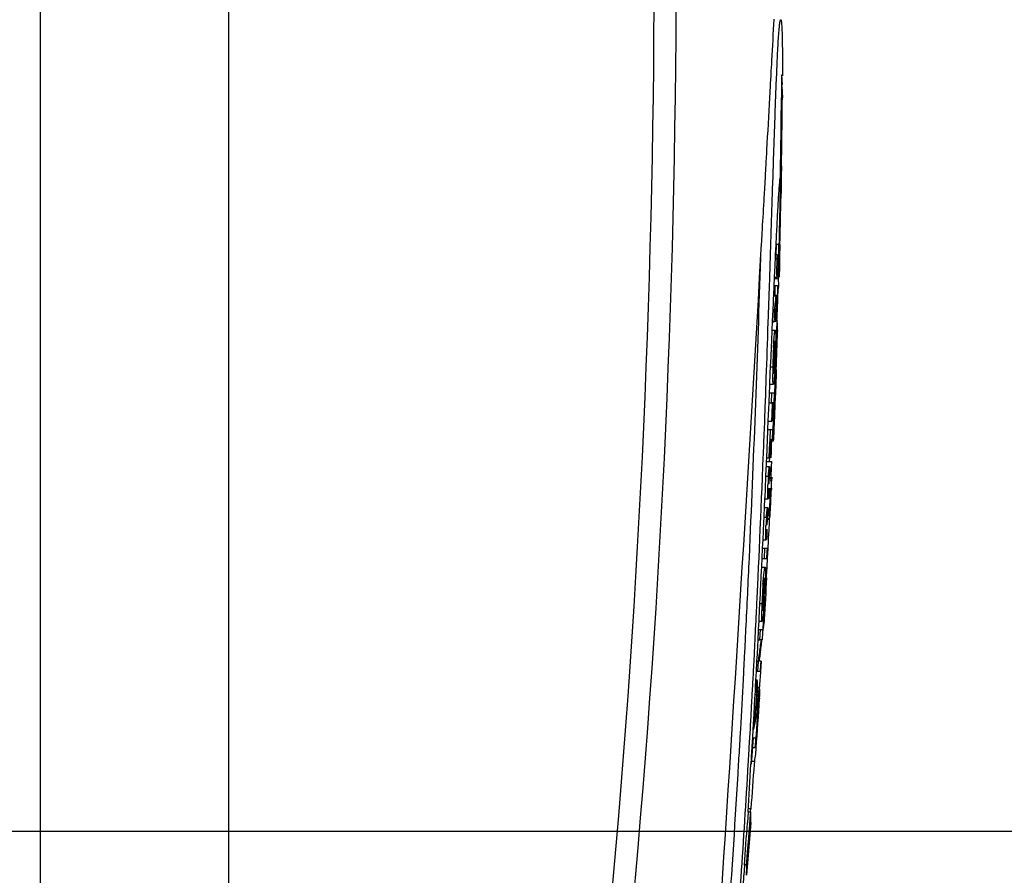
# Model space of a CAD drawing. Header units: millimetres. Extents: x 537 to 2248, y 801 to 1949.
# Tile 42 of 80: x 966 to 1027, y 1461 to 1515. Entities that reach past the tile are written whole.
import ezdxf

# ---------------------------------------------------------------- set-up
doc = ezdxf.new("R2010")
doc.units = ezdxf.units.MM
doc.header["$LTSCALE"] = 16.335
doc.header["$PDMODE"] = 3
doc.header["$PDSIZE"] = 0.3125
doc.layers.get('0').update_dxf_attribs({"linetype": 'CONTINUOUS'})
doc.layers.get('Defpoints').update_dxf_attribs({"linetype": 'CONTINUOUS'})
doc.layers.add('02___PRT_ALL_AXES', color=7, linetype='CONTINUOUS')
doc.styles.get("Standard").update_dxf_attribs({"font": 'SimSun Regular.ttf', "width": 0.8})
doc.dimstyles.new('DIMSTYLE_1', dxfattribs={"dimtxt": 15, "dimasz": 10, "dimexe": 0.18, "dimexo": 0.0625, "dimgap": 0.09, "dimtad": 1, "dimdec": 1, "dimdsep": 46, "dimtxsty": 'Standard', "dimblk": 'CLOSED', "dimcen": 0.09, "dimadec": 0, "dimazin": 0, "dimtp": 0.01, "dimtm": 0.01, "dimtfac": 1, "dimtdec": 1, "dimtofl": 0, "dimtmove": 0, "dimatfit": 3, "dimldrblk": 'CLOSED', "dimfxl": 1, "dimtolj": 1, "dimarcsym": 0})

# ---------------------------------------------------------------- blocks, each defined once
blk = doc.blocks.new('_CLOSED')
at = {"color": 0, "linetype": 'ByBlock'}
for p, q in [((0, 0), (-1, 0.2143)), ((-1, 0.2143), (-1, -0.2143)), ((-1, -0.2143), (0, 0)), ((-1, 0), (0, 0))]:
    blk.add_line(p, q, dxfattribs=at)
blk = doc.blocks.new('*D34')
at = {"color": 0, "lineweight": -2, "transparency": 16777216}
for p, q in [((934.23, 1767.087), (1074.613, 1767.087)), ((1074.433, 1474.087), (1074.433, 1757.087)), ((844.723, 1464.087), (1074.613, 1464.087))]:
    blk.add_line(p, q, dxfattribs=at)
at = {"layer": 'Defpoints', "color": 0, "transparency": 16777216}
for p in [(934.168, 1767.087), (1074.433, 1767.087), (844.661, 1464.087)]:
    blk.add_point(p, dxfattribs=at)
at = {"color": 0, "lineweight": -2, "transparency": 16777216, "xscale": 10, "yscale": 10, "zscale": 10}
for p, rotation in [((1074.433, 1767.087), 90), ((1074.433, 1464.087), 270)]:
    blk.add_blockref('_CLOSED', p, dxfattribs=dict(at, rotation=rotation))
at = {"color": 0, "transparency": 16777216, "insert": (1065.093, 1615.587), "char_height": 15, "attachment_point": 5, "rotation": 90}
blk.add_mtext('\\A1;303mm [11.93in]', dxfattribs=at)

msp = doc.modelspace()

# ---------------------------------------------------------------- linework, layer by layer
at = {"color": 7, "linetype": 'Continuous'}
for p, q in [((966.889, 1616.087), (966.889, 1454.102)), ((978.661, 1444.539), (978.661, 1616.082)), ((1012.523, 1511.296), (1012.527, 1511.367)), ((1013.186, 1511.342), (1013.185, 1511.271)), ((1013.236, 1511.352), (1013.236, 1511.28)), ((1012.487, 1510.627), (1012.495, 1510.773)), ((1012.495, 1510.773), (1012.523, 1511.296)), ((1013.181, 1510.749), (1013.18, 1510.606)), ((1013.18, 1510.748), (1013.234, 1510.748)), ((1013.185, 1511.271), (1013.181, 1510.749)), ((1012.447, 1509.915), (1012.487, 1510.627)), ((1013.18, 1510.606), (1013.173, 1509.899)), ((1013.195, 1510.606), (1013.229, 1509.899)), ((1012.172, 1504.998), (1012.203, 1505.551)), ((1013.172, 1505.644), (1013.16, 1504.964)), ((1013.166, 1505.365), (1013.167, 1505.38)), ((1013.172, 1505.514), (1013.172, 1505.644)), ((1012.128, 1504.221), (1012.172, 1504.998)), ((1012.623, 1504.204), (1012.648, 1504.999)), ((1013.107, 1504.965), (1013.099, 1504.981)), ((1013.16, 1504.964), (1013.147, 1504.205)), ((1012.096, 1503.648), (1012.128, 1504.221)), ((1013.149, 1504.205), (1013.138, 1503.621)), ((1013.138, 1503.621), (1013.149, 1504.205)), ((1012.084, 1503.445), (1012.096, 1503.648)), ((1011.895, 1500.128), (1011.932, 1500.772)), ((1012.489, 1500.087), (1012.511, 1500.756)), ((1012.804, 1500.435), (1012.789, 1500.106)), ((1012.818, 1500.717), (1012.804, 1500.435)), ((1012.819, 1500.754), (1012.818, 1500.717)), ((1012.839, 1500.093), (1012.854, 1500.739)), ((1012.994, 1500.739), (1012.854, 1500.739)), ((1012.988, 1500.467), (1012.979, 1500.093)), ((1012.994, 1500.739), (1012.988, 1500.467)), ((1013.02, 1500.092), (1013.036, 1500.738)), ((1013.071, 1500.595), (1013.059, 1500.091)), ((1013.074, 1500.737), (1013.071, 1500.595)), ((1011.81, 1498.666), (1011.895, 1500.128)), ((1012.444, 1498.706), (1012.489, 1500.087)), ((1012.776, 1499.843), (1012.763, 1499.559)), ((1012.781, 1499.941), (1012.776, 1499.843)), ((1012.777, 1499.859), (1012.895, 1499.859)), ((1012.787, 1500.073), (1012.781, 1499.941)), ((1012.789, 1500.106), (1012.787, 1500.073)), ((1012.901, 1500.093), (1012.86, 1500.093)), ((1012.895, 1499.859), (1012.896, 1499.929)), ((1012.896, 1499.929), (1012.901, 1500.093)), ((1012.901, 1499.933), (1012.955, 1499.933)), ((1012.959, 1500.093), (1012.937, 1500.093)), ((1012.955, 1499.933), (1012.959, 1500.093)), ((1013.007, 1499.543), (1013.016, 1499.926)), ((1013.016, 1499.926), (1013.02, 1500.092)), ((1013.055, 1499.925), (1013.045, 1499.542)), ((1013.059, 1500.091), (1013.055, 1499.925)), ((1012.755, 1499.388), (1012.724, 1498.719)), ((1012.761, 1499.52), (1012.755, 1499.388)), ((1012.763, 1499.559), (1012.761, 1499.52)), ((1012.985, 1498.708), (1013.003, 1499.372)), ((1013.003, 1499.372), (1013.007, 1499.543)), ((1013.041, 1499.371), (1013.024, 1498.707)), ((1013.045, 1499.542), (1013.041, 1499.371)), ((1012.426, 1498.168), (1012.44, 1498.587)), ((1012.44, 1498.587), (1012.444, 1498.706)), ((1012.721, 1498.647), (1012.7, 1498.19)), ((1012.72, 1498.621), (1012.983, 1498.621)), ((1012.724, 1498.719), (1012.721, 1498.647)), ((1012.724, 1498.71), (1012.909, 1498.71)), ((1012.983, 1498.621), (1012.985, 1498.708)), ((1012.404, 1497.523), (1012.426, 1498.168)), ((1012.7, 1498.19), (1012.671, 1497.542)), ((1012.7, 1498.176), (1012.929, 1498.176)), ((1012.771, 1497.53), (1012.789, 1498.176)), ((1012.92, 1497.84), (1012.91, 1497.505)), ((1012.929, 1498.176), (1012.92, 1497.84)), ((1012.929, 1498.071), (1013.007, 1498.071)), ((1012.956, 1497.527), (1012.978, 1498.073)), ((1012.655, 1497.184), (1012.65, 1497.065)), ((1012.659, 1497.278), (1012.655, 1497.184)), ((1012.665, 1497.405), (1012.659, 1497.278)), ((1012.671, 1497.542), (1012.665, 1497.405)), ((1012.671, 1497.53), (1012.771, 1497.53)), ((1012.845, 1497.53), (1012.797, 1497.53)), ((1012.814, 1497.249), (1012.83, 1497.395)), ((1012.83, 1497.395), (1012.845, 1497.53)), ((1012.845, 1497.292), (1012.886, 1497.292)), ((1012.893, 1497.53), (1012.866, 1497.53)), ((1012.883, 1497.193), (1012.886, 1497.292)), ((1012.886, 1497.292), (1012.889, 1497.392)), ((1012.889, 1497.392), (1012.893, 1497.53)), ((1012.941, 1497.156), (1012.956, 1497.527)), ((1012.63, 1496.632), (1012.601, 1495.976)), ((1012.633, 1496.693), (1012.63, 1496.632)), ((1012.635, 1496.752), (1012.633, 1496.693)), ((1012.633, 1496.687), (1012.747, 1496.687)), ((1012.646, 1496.989), (1012.635, 1496.752)), ((1012.65, 1497.065), (1012.646, 1496.989)), ((1012.811, 1496.743), (1012.783, 1496.468)), ((1012.811, 1497.003), (1012.877, 1497.003)), ((1012.937, 1497.05), (1012.941, 1497.156)), ((1012.35, 1495.912), (1012.352, 1495.979)), ((1012.601, 1495.976), (1012.599, 1495.928)), ((1012.724, 1495.962), (1012.828, 1495.962)), ((1012.828, 1496.003), (1012.908, 1496.003)), ((1012.892, 1496.004), (1012.897, 1496.12)), ((1012.905, 1495.913), (1012.907, 1495.96)), ((1012.907, 1495.96), (1012.908, 1496.003)), ((1012.908, 1496.003), (1012.911, 1495.965)), ((1012.331, 1495.35), (1012.332, 1495.4)), ((1012.332, 1495.4), (1012.35, 1495.912)), ((1012.575, 1495.398), (1012.545, 1494.726)), ((1012.574, 1495.385), (1012.786, 1495.385)), ((1012.599, 1495.928), (1012.575, 1495.398)), ((1012.598, 1495.919), (1012.724, 1495.919)), ((1012.867, 1494.711), (1012.889, 1495.381)), ((1012.889, 1495.381), (1012.905, 1495.913)), ((1012.929, 1495.381), (1012.928, 1495.321)), ((1012.545, 1494.726), (1012.53, 1494.378)), ((1012.53, 1494.378), (1012.501, 1493.721)), ((1012.834, 1493.705), (1012.867, 1494.711)), ((1012.501, 1493.721), (1012.474, 1493.107)), ((1012.682, 1493.688), (1012.771, 1493.688)), ((1012.798, 1492.684), (1012.83, 1493.599)), ((1012.83, 1493.599), (1012.834, 1493.705)), ((1012.474, 1493.107), (1012.456, 1492.7)), ((1012.474, 1493.097), (1012.633, 1493.097)), ((1012.846, 1492.928), (1012.837, 1492.682)), ((1012.842, 1492.75), (1012.846, 1492.928)), ((1012.456, 1492.7), (1012.427, 1492.022)), ((1012.774, 1492.007), (1012.798, 1492.684)), ((1012.837, 1492.682), (1012.812, 1492.005)), ((1012.193, 1491.467), (1012.205, 1491.804)), ((1012.205, 1491.804), (1012.213, 1492.005)), ((1012.421, 1491.864), (1012.405, 1491.489)), ((1012.427, 1492.022), (1012.421, 1491.864)), ((1012.427, 1492.012), (1012.667, 1492.012)), ((1012.427, 1492.01), (1012.671, 1492.01)), ((1012.671, 1492.01), (1012.667, 1492.012)), ((1012.754, 1491.474), (1012.774, 1492.007)), ((1012.812, 1492.005), (1012.793, 1491.472)), ((1012.169, 1490.833), (1012.193, 1491.467)), ((1012.405, 1491.489), (1012.378, 1490.855)), ((1012.404, 1491.475), (1012.712, 1491.475)), ((1012.548, 1490.842), (1012.572, 1491.475)), ((1012.712, 1491.475), (1012.689, 1490.841)), ((1012.73, 1490.84), (1012.744, 1491.195)), ((1012.744, 1491.195), (1012.754, 1491.474)), ((1012.793, 1491.472), (1012.769, 1490.838)), ((1012.378, 1490.855), (1012.33, 1489.725)), ((1012.378, 1490.842), (1012.548, 1490.842)), ((1012.616, 1490.842), (1012.572, 1490.842)), ((1012.669, 1490.842), (1012.64, 1490.842)), ((1012.686, 1489.709), (1012.73, 1490.84)), ((1012.769, 1490.838), (1012.734, 1489.957)), ((1012.734, 1489.957), (1012.725, 1489.708)), ((1012.107, 1489.168), (1012.127, 1489.707)), ((1012.308, 1489.19), (1012.304, 1489.085)), ((1012.33, 1489.725), (1012.308, 1489.19)), ((1012.33, 1489.711), (1012.572, 1489.711)), ((1012.664, 1489.175), (1012.686, 1489.709)), ((1012.725, 1489.708), (1012.703, 1489.173)), ((1012.304, 1489.085), (1012.281, 1488.55)), ((1012.307, 1489.177), (1012.623, 1489.177)), ((1012.433, 1488), (1012.458, 1488.588)), ((1012.458, 1488.588), (1012.482, 1489.177)), ((1012.623, 1489.177), (1012.596, 1488.536)), ((1012.607, 1488.791), (1012.649, 1488.791)), ((1012.649, 1488.791), (1012.664, 1489.175)), ((1012.703, 1489.173), (1012.677, 1488.533)), ((1012.281, 1488.55), (1012.233, 1487.425)), ((1012.408, 1487.412), (1012.433, 1488)), ((1012.524, 1488.537), (1012.485, 1488.537)), ((1012.545, 1487.787), (1012.561, 1488.162)), ((1012.576, 1488.537), (1012.548, 1488.537)), ((1012.561, 1488.162), (1012.576, 1488.537)), ((1012.593, 1488.471), (1012.674, 1488.471)), ((1012.016, 1486.87), (1012.038, 1487.407)), ((1012.233, 1487.425), (1012.223, 1487.19)), ((1012.232, 1487.412), (1012.476, 1487.412)), ((1012.433, 1487.201), (1012.445, 1487.401)), ((1012.529, 1487.412), (1012.545, 1487.787)), ((1011.992, 1486.285), (1012.013, 1486.792)), ((1012.013, 1486.792), (1012.016, 1486.87)), ((1012.206, 1486.786), (1012.2, 1486.656)), ((1012.21, 1486.887), (1012.206, 1486.786)), ((1012.209, 1486.878), (1012.435, 1486.878)), ((1012.223, 1487.19), (1012.21, 1486.887)), ((1012.222, 1487.176), (1012.573, 1487.176)), ((1012.435, 1486.878), (1012.418, 1486.488)), ((1012.488, 1486.774), (1012.435, 1486.774)), ((1012.533, 1486.288), (1012.555, 1486.771)), ((1012.555, 1486.771), (1012.559, 1486.872)), ((1012.559, 1486.872), (1012.573, 1487.176)), ((1011.96, 1485.508), (1011.989, 1486.196)), ((1011.989, 1486.196), (1011.992, 1486.285)), ((1012.181, 1486.215), (1012.174, 1486.045)), ((1012.185, 1486.303), (1012.181, 1486.215)), ((1012.183, 1486.27), (1012.358, 1486.27)), ((1012.2, 1486.656), (1012.185, 1486.303)), ((1012.409, 1486.294), (1012.407, 1486.294)), ((1012.418, 1486.488), (1012.409, 1486.294)), ((1012.525, 1486.099), (1012.529, 1486.2)), ((1012.529, 1486.2), (1012.533, 1486.288)), ((1012.563, 1486.201), (1012.558, 1485.966)), ((1011.936, 1484.929), (1011.96, 1485.508)), ((1012.152, 1485.543), (1012.149, 1485.48)), ((1012.162, 1485.768), (1012.152, 1485.543)), ((1012.171, 1485.981), (1012.162, 1485.768)), ((1012.174, 1486.045), (1012.171, 1485.981)), ((1012.475, 1485.023), (1012.498, 1485.511)), ((1012.519, 1485.965), (1012.525, 1486.099)), ((1012.544, 1485.527), (1012.542, 1485.467)), ((1011.933, 1484.846), (1011.936, 1484.929)), ((1012.125, 1484.947), (1012.121, 1484.864)), ((1012.149, 1485.48), (1012.125, 1484.947)), ((1012.367, 1485.471), (1012.369, 1485.472)), ((1012.467, 1484.849), (1012.471, 1484.932)), ((1012.471, 1484.932), (1012.475, 1485.023)), ((1012.542, 1485.467), (1012.538, 1485.365)), ((1011.907, 1484.235), (1011.91, 1484.312)), ((1011.91, 1484.312), (1011.933, 1484.846)), ((1012.097, 1484.33), (1012.093, 1484.229)), ((1012.095, 1484.321), (1012.317, 1484.321)), ((1012.121, 1484.864), (1012.097, 1484.33)), ((1012.12, 1484.855), (1012.343, 1484.855)), ((1012.317, 1484.321), (1012.298, 1483.931)), ((1012.436, 1484.214), (1012.441, 1484.315)), ((1012.441, 1484.315), (1012.467, 1484.849)), ((1011.852, 1482.949), (1011.884, 1483.692)), ((1011.884, 1483.692), (1011.907, 1484.235)), ((1012.066, 1483.658), (1012.056, 1483.422)), ((1012.07, 1483.746), (1012.066, 1483.658)), ((1012.068, 1483.71), (1012.237, 1483.71)), ((1012.08, 1483.962), (1012.07, 1483.746)), ((1012.088, 1484.123), (1012.08, 1483.962)), ((1012.093, 1484.229), (1012.088, 1484.123)), ((1012.289, 1483.737), (1012.286, 1483.737)), ((1012.298, 1483.931), (1012.289, 1483.737)), ((1012.369, 1484.217), (1012.317, 1484.217)), ((1012.423, 1483.947), (1012.436, 1484.214)), ((1012.424, 1483.741), (1012.423, 1483.947)), ((1012.423, 1483.534), (1012.424, 1483.741)), ((1012.047, 1483.236), (1012.035, 1482.988)), ((1012.051, 1483.317), (1012.047, 1483.236)), ((1012.056, 1483.422), (1012.051, 1483.317)), ((1012.401, 1482.952), (1012.42, 1483.328)), ((1012.42, 1483.328), (1012.423, 1483.534)), ((1011.826, 1482.37), (1011.852, 1482.949)), ((1012.023, 1482.729), (1012.007, 1482.391)), ((1012.032, 1482.923), (1012.023, 1482.729)), ((1012.035, 1482.988), (1012.032, 1482.923)), ((1012.244, 1482.913), (1012.246, 1482.914)), ((1012.372, 1482.373), (1012.399, 1482.905)), ((1012.399, 1482.905), (1012.401, 1482.952)), ((1011.8, 1481.783), (1011.823, 1482.287)), ((1011.823, 1482.287), (1011.826, 1482.37)), ((1012.003, 1482.308), (1011.978, 1481.777)), ((1012.002, 1482.298), (1012.217, 1482.298)), ((1012.007, 1482.391), (1012.003, 1482.308)), ((1012.341, 1481.76), (1012.365, 1482.234)), ((1012.365, 1482.234), (1012.368, 1482.29)), ((1012.368, 1482.29), (1012.372, 1482.373)), ((1011.168, 1481.137), (1011.197, 1481.777)), ((1011.771, 1481.144), (1011.8, 1481.783)), ((1011.978, 1481.777), (1011.948, 1481.137)), ((1011.977, 1481.763), (1012.279, 1481.763)), ((1012.105, 1481.124), (1012.138, 1481.763)), ((1012.268, 1481.55), (1012.245, 1481.124)), ((1012.279, 1481.763), (1012.268, 1481.55)), ((1012.308, 1481.14), (1012.341, 1481.76)), ((1011.716, 1479.937), (1011.747, 1480.607)), ((1011.747, 1480.607), (1011.771, 1481.144)), ((1011.922, 1480.6), (1011.894, 1480.033)), ((1011.92, 1480.59), (1012.155, 1480.59)), ((1011.948, 1481.137), (1011.922, 1480.6)), ((1011.946, 1481.124), (1012.245, 1481.124)), ((1012.249, 1480.045), (1012.278, 1480.583)), ((1012.278, 1480.583), (1012.308, 1481.14)), ((1011.894, 1480.033), (1011.889, 1479.93)), ((1012.173, 1480.045), (1012.249, 1480.045)), ((1012.239, 1479.995), (1012.249, 1480.045)), ((1011.675, 1479.057), (1011.716, 1479.937)), ((1011.889, 1479.93), (1011.848, 1479.108)), ((1012.159, 1478.906), (1012.214, 1479.893)), ((1011.669, 1478.931), (1011.675, 1479.057)), ((1011.839, 1478.922), (1011.808, 1478.311)), ((1011.848, 1479.108), (1011.839, 1478.922)), ((1012.014, 1478.893), (1012.103, 1478.893)), ((1012.101, 1477.887), (1012.153, 1478.798)), ((1011.808, 1478.311), (1011.788, 1477.901)), ((1011.807, 1478.306), (1011.952, 1478.306)), ((1011.587, 1477.232), (1011.62, 1477.91)), ((1011.788, 1477.901), (1011.758, 1477.331)), ((1012.061, 1477.209), (1012.09, 1477.703)), ((1012.09, 1477.703), (1012.101, 1477.887)), ((1011.56, 1476.699), (1011.587, 1477.232)), ((1011.753, 1477.224), (1011.726, 1476.691)), ((1011.751, 1477.217), (1011.961, 1477.217)), ((1011.751, 1477.215), (1011.965, 1477.215)), ((1011.758, 1477.331), (1011.753, 1477.224)), ((1011.965, 1477.215), (1011.961, 1477.217)), ((1012.03, 1476.678), (1012.061, 1477.209)), ((1010.926, 1476.065), (1010.957, 1476.692)), ((1011.529, 1476.07), (1011.56, 1476.699)), ((1011.72, 1476.591), (1011.693, 1476.062)), ((1011.726, 1476.691), (1011.72, 1476.591)), ((1011.724, 1476.68), (1011.995, 1476.68)), ((1011.817, 1476.053), (1011.854, 1476.68)), ((1011.983, 1476.478), (1011.959, 1476.074)), ((1011.991, 1476.609), (1011.983, 1476.478)), ((1011.995, 1476.68), (1011.991, 1476.609)), ((1012.026, 1476.609), (1012.03, 1476.678)), ((1010.881, 1475.194), (1010.926, 1476.065)), ((1011.693, 1476.062), (1011.646, 1475.158)), ((1011.691, 1476.053), (1011.817, 1476.053)), ((1011.917, 1476.053), (1011.853, 1476.053)), ((1011.959, 1476.074), (1011.956, 1476.049)), ((1011.46, 1474.728), (1011.483, 1475.164)), ((1011.646, 1475.158), (1011.622, 1474.719)), ((1011.852, 1475.166), (1011.847, 1475.132)), ((1011.428, 1474.106), (1011.46, 1474.728)), ((1011.619, 1474.651), (1011.589, 1474.093)), ((1011.622, 1474.719), (1011.619, 1474.651)), ((1011.619, 1474.681), (1011.732, 1474.681)), ((1011.695, 1474.086), (1011.732, 1474.681)), ((1011.732, 1474.681), (1011.74, 1474.732)), ((1011.875, 1474.713), (1011.793, 1474.713)), ((1011.862, 1474.504), (1011.836, 1474.086)), ((1011.875, 1474.713), (1011.862, 1474.504)), ((1011.875, 1474.706), (1011.92, 1474.706)), ((1011.881, 1474.083), (1011.92, 1474.706)), ((1010.796, 1473.565), (1010.819, 1474.002)), ((1010.819, 1474.002), (1010.824, 1474.099)), ((1011.399, 1473.565), (1011.421, 1473.983)), ((1011.421, 1473.983), (1011.428, 1474.106)), ((1011.587, 1474.051), (1011.56, 1473.547)), ((1011.586, 1474.086), (1011.836, 1474.086)), ((1011.589, 1474.093), (1011.587, 1474.051)), ((1011.858, 1473.721), (1011.881, 1474.083)), ((1011.56, 1473.547), (1011.533, 1473.062)), ((1011.556, 1473.551), (1011.66, 1473.551)), ((1011.617, 1472.889), (1011.66, 1473.551)), ((1011.808, 1472.95), (1011.846, 1473.539)), ((1011.846, 1473.539), (1011.858, 1473.721)), ((1011.508, 1472.594), (1011.495, 1472.368)), ((1011.505, 1472.635), (1011.636, 1472.635)), ((1011.522, 1472.847), (1011.508, 1472.594)), ((1011.519, 1472.889), (1011.617, 1472.889)), ((1011.533, 1473.062), (1011.522, 1472.847)), ((1011.613, 1472.286), (1011.636, 1472.635)), ((1011.636, 1472.635), (1011.63, 1472.719)), ((1011.691, 1473.059), (1011.805, 1473.059)), ((1011.707, 1472.703), (1011.709, 1472.637)), ((1011.732, 1471.96), (1011.805, 1473.059)), ((1011.301, 1471.742), (1011.331, 1472.297)), ((1011.331, 1472.297), (1011.338, 1472.428)), ((1011.476, 1472.009), (1011.46, 1471.719)), ((1011.49, 1472.275), (1011.476, 1472.009)), ((1011.495, 1472.368), (1011.49, 1472.275)), ((1011.582, 1471.822), (1011.609, 1472.228)), ((1011.609, 1472.228), (1011.613, 1472.286)), ((1011.624, 1472.015), (1011.668, 1472.015)), ((1011.645, 1471.886), (1011.668, 1472.015)), ((1011.657, 1472.281), (1011.65, 1472.414)), ((1011.718, 1472.279), (1011.694, 1471.909)), ((1011.716, 1472.416), (1011.718, 1472.279)), ((1011.81, 1472.407), (1011.808, 1472.366)), ((1011.295, 1471.641), (1011.301, 1471.742)), ((1011.44, 1471.371), (1011.426, 1471.112)), ((1011.437, 1471.416), (1011.555, 1471.416)), ((1011.454, 1471.618), (1011.44, 1471.371)), ((1011.46, 1471.719), (1011.454, 1471.618)), ((1011.555, 1471.416), (1011.582, 1471.822)), ((1011.658, 1470.86), (1011.716, 1471.722)), ((1011.694, 1471.909), (1011.682, 1471.724)), ((1011.716, 1471.722), (1011.732, 1471.96)), ((1011.426, 1471.112), (1011.389, 1470.452)), ((1011.423, 1471.159), (1011.502, 1471.159)), ((1011.455, 1470.465), (1011.502, 1471.159)), ((1011.63, 1470.453), (1011.658, 1470.86)), ((1010.596, 1469.94), (1010.627, 1470.474)), ((1011.2, 1469.947), (1011.23, 1470.474)), ((1011.389, 1470.452), (1011.359, 1469.926)), ((1011.384, 1470.465), (1011.455, 1470.465)), ((1011.594, 1469.928), (1011.63, 1470.453)), ((1011.163, 1469.309), (1011.2, 1469.947)), ((1011.348, 1469.725), (1011.323, 1469.289)), ((1011.357, 1469.885), (1011.348, 1469.725)), ((1011.355, 1469.931), (1011.559, 1469.931)), ((1011.359, 1469.926), (1011.357, 1469.885)), ((1011.379, 1469.377), (1011.417, 1469.931)), ((1011.544, 1469.718), (1011.514, 1469.291)), ((1011.559, 1469.931), (1011.544, 1469.718)), ((1011.582, 1469.761), (1011.594, 1469.928)), ((1011.31, 1469.078), (1011.263, 1468.27)), ((1011.323, 1469.289), (1011.31, 1469.078)), ((1011.339, 1468.824), (1011.379, 1469.377)), ((1011.514, 1469.291), (1011.402, 1469.291)), ((1010.5, 1468.282), (1010.509, 1468.44)), ((1011.103, 1468.284), (1011.111, 1468.416)), ((1011.299, 1468.271), (1011.339, 1468.824)), ((1011.329, 1468.466), (1011.5, 1468.466)), ((1011.486, 1468.259), (1011.5, 1468.466)), ((1011.084, 1465.289), (1011.042, 1464.611)), ((1011.078, 1465.302), (1011.255, 1465.302)), ((1011.091, 1465.514), (1011.282, 1465.514)), ((1011.234, 1465.302), (1011.249, 1465.362)), ((1011.251, 1464.623), (1010.987, 1461.331)), ((1010.871, 1461.957), (1010.829, 1461.334)), ((1010.87, 1462.003), (1010.993, 1462.003))]:
    msp.add_line(p, q, dxfattribs=at)
for centre, radius, start, end in [((367.341, 1518.16), 637.884, 353.707608, 4.48023), ((369.331, 1518.168), 637.273, 353.686327, 4.492623), ((1007.035, 1510.559), 6.2, 6.59508, 7.25462), ((1008.108, 1510.632), 5.128, 1.30127, 3.35268), ((345.17, 1516.41), 668.05, 359.018361, 359.50222), ((345.219, 1516.41), 667.986, 359.01829, 359.441533), ((345.042, 1516.41), 668.219, 359.076825, 359.441688), ((345.172, 1516.41), 668.048, 358.655745, 359.018359), ((345.048, 1516.41), 668.21, 358.656006, 358.953469), ((454.298, 1514.318), 558.943, 358.64439, 358.90333), ((970.54, 1502.343), 42.562, 358.03342, 358.3195), ((-446.905, 1545.865), 1459.509, 357.483315, 358.195441), ((1048.685, 1498.964), 35.802, 178.56724, 179.07455), ((978.906, 1500.765), 34.059, 358.35255, 358.60109), ((1040.646, 1499.096), 27.761, 179.08074, 179.4131), ((-4191.273, 1800.805), 5211.848, 356.186229, 356.676608), ((1006.625, 1498.071), 6.382, 3.29129, 4.94097), ((1006.662, 1498.074), 6.345, 359.97941, 3.29139), ((967.131, 1502.411), 45.974, 353.2007, 353.55323), ((1050.986, 1496.25), 38.156, 178.45913, 178.62949), ((981.126, 1498.133), 31.771, 357.96165, 358.30339), ((967.059, 1502.419), 46.046, 352.84855, 353.2007), ((1028.028, 1496.379), 15.222, 179.18908, 180.11203), ((1033.104, 1496.323), 20.298, 178.8149, 179.23527), ((1038.512, 1496.548), 25.678, 178.62884, 178.87144), ((580.003, 1514.991), 433.305, 357.50391, 357.62706), ((1007.284, 1495.499), 5.647, 358.80642, 4.33833), ((345.042, 1516.41), 668.219, 357.986154, 358.191493), ((1043.478, 1492.686), 30.847, 176.98792, 177.73099), ((1045.373, 1492.593), 32.744, 177.70044, 179.11786), ((987.893, 1494.55), 24.893, 358.01537, 358.61052), ((1034.355, 1492.755), 21.725, 179.09587, 180.21488), ((1005.71, 1493.005), 7.136, 355.86061, 356.85756), ((1005.482, 1493.018), 7.365, 356.8499, 357.41347), ((1005.72, 1493.008), 7.126, 357.41121, 357.98924), ((1010.468, 1488.456), 2.206, 5.93427, 8.7262), ((1010.508, 1488.461), 2.166, 0.28302, 5.93549), ((1030.779, 1485.047), 18.462, 176.20319, 177.02802), ((1037.229, 1484.631), 24.853, 176.36592, 176.51345), ((1032.172, 1484.976), 19.857, 177.03016, 177.83081), ((981.633, 1487.372), 30.836, 356.37055, 356.54402), ((968.6, 1487.112), 43.973, 357.93427, 358.50692), ((992.012, 1486.712), 20.437, 355.88638, 356.37538), ((345.042, 1516.41), 668.219, 357.189047, 357.30993), ((968.557, 1487.114), 44.016, 357.31002, 357.72351), ((1030.689, 1482.417), 18.497, 175.99219, 176.81496), ((1032.053, 1482.342), 19.864, 176.8172, 177.6167), ((1037.337, 1481.962), 25.088, 176.14459, 176.29987), ((991.928, 1484.231), 20.402, 355.66229, 356.15195), ((981.661, 1484.924), 30.692, 356.1474, 356.3237), ((7.022, 1526.596), 1005.174, 357.154257, 357.407919), ((1010.013, 1480.487), 2.28, 344.91631, 347.53994), ((1042.733, 1477.21), 30.8, 175.70973, 176.45363), ((345.042, 1516.41), 668.219, 356.645929, 356.868921), ((1044.635, 1477.074), 32.706, 176.42314, 177.84254), ((987.259, 1480.306), 24.884, 356.74562, 357.34174), ((1033.606, 1477.482), 21.67, 177.82077, 178.94788), ((1006.86, 1477.627), 5.266, 349.57766, 355.29997), ((1006.963, 1477.617), 5.162, 355.3196, 356.64543), ((953.297, 1483.263), 59.062, 352.54128, 352.98863), ((951.057, 1482.809), 61.274, 353.26253, 353.66597), ((953.067, 1483.294), 59.294, 351.69816, 352.09453), ((950.847, 1482.834), 61.484, 352.40971, 352.80329), ((953.182, 1483.278), 59.178, 352.09452, 352.54127), ((950.959, 1482.82), 61.372, 352.83586, 353.26252), ((122.73, 1520.71), 889.317, 356.761708, 356.961149), ((988.774, 1471.868), 22.948, 3.14492, 4.20614), ((990.716, 1471.232), 20.967, 4.06894, 4.53394), ((988.833, 1471.871), 22.889, 2.08175, 3.14482), ((988.871, 1471.873), 22.851, 1.36071, 1.91521), ((1006.869, 1472.692), 4.949, 356.70827, 4.26133), ((345.042, 1516.41), 668.219, 355.956031, 356.220748), ((989.999, 1471.248), 21.683, 2.0271, 2.73001), ((989.582, 1475.793), 22.405, 348.06455, 348.73536), ((990.559, 1475.639), 21.418, 349.20669, 349.90921), ((988.804, 1475.201), 23.14, 350.30526, 351.35835), ((988.416, 1475.271), 23.535, 348.21638, 349.25763), ((988.62, 1475.233), 23.327, 349.25772, 350.30516), ((1006.753, 1469.417), 4.841, 358.96213, 4.07304), ((1006.708, 1469.42), 4.886, 353.8589, 355.93624), ((1006.749, 1469.418), 4.845, 355.93649, 358.95595), ((285.495, 1510.724), 726.848, 355.534809, 356.652667), ((1006.596, 1469.434), 4.999, 348.84071, 353.84315), ((331.582, 1507.53), 680.051, 354.993991, 356.691463), ((82.512, 1522.608), 930.34, 356.467726, 356.651638), ((345.168, 1516.379), 668.053, 355.633293, 355.869397), ((345.207, 1516.409), 668.005, 355.328326, 355.612167), ((1006.295, 1466.523), 5.088, 346.8125, 348.56034), ((1006.538, 1464.989), 4.727, 355.55906, 3.79232), ((267.372, 1511.182), 745.127, 356.212185, 356.416635), ((1006.374, 1461.712), 4.629, 355.2748, 3.60092), ((385.966, 1503.328), 626.273, 355.991595, 356.155172)]:
    msp.add_arc(centre, radius, start, end, dxfattribs=at)
for points, knots in [([(1012.527, 1511.367), (1012.543, 1511.657), (1012.607, 1512.806), (1012.669, 1513.955), (1012.716, 1514.814)], [0, 0, 0, 0, 0.252531, 1, 1, 1, 1]), ([(1012.648, 1504.999), (1012.665, 1505.512), (1012.698, 1506.532), (1012.749, 1508.051), (1012.794, 1509.301), (1012.83, 1510.283), (1012.859, 1511), (1012.889, 1511.699), (1012.919, 1512.374), (1012.95, 1513.011), (1012.983, 1513.588), (1013.013, 1514.018), (1013.039, 1514.308), (1013.058, 1514.477), (1013.075, 1514.607), (1013.093, 1514.705), (1013.107, 1514.756), (1013.122, 1514.789), (1013.13, 1514.789)], [0, 0, 0, 0, 0.156892, 0.312058, 0.464632, 0.539393, 0.612653, 0.684044, 0.7532, 0.819098, 0.879042, 0.929933, 0.950874, 0.968214, 0.981741, 0.991475, 0.997477, 1, 1, 1, 1]), ([(1013.13, 1514.789), (1013.139, 1514.789), (1013.152, 1514.752), (1013.162, 1514.697), (1013.175, 1514.592), (1013.185, 1514.457), (1013.195, 1514.289), (1013.207, 1514.016), (1013.218, 1513.625), (1013.227, 1513.113), (1013.233, 1512.553), (1013.236, 1511.961), (1013.236, 1511.557), (1013.236, 1511.352)], [0, 0, 0, 0, 0.007468, 0.025702, 0.055485, 0.095732, 0.145, 0.201854, 0.334034, 0.484683, 0.648217, 0.820973, 1, 1, 1, 1]), ([(1013.227, 1510.932), (1013.225, 1510.961), (1013.218, 1511.074), (1013.204, 1511.187), (1013.194, 1511.271)], [0, 0, 0, 0, 0.256178, 1, 1, 1, 1]), ([(1012.203, 1505.551), (1012.224, 1505.918), (1012.306, 1507.372), (1012.387, 1508.827), (1012.447, 1509.915)], [0, 0, 0, 0, 0.251907, 1, 1, 1, 1]), ([(1013.167, 1505.38), (1013.168, 1505.391), (1013.17, 1505.436), (1013.171, 1505.48), (1013.172, 1505.513)], [0, 0, 0, 0, 0.263928, 1, 1, 1, 1]), ([(1013.069, 1504.852), (1013.057, 1504.765), (1013.036, 1504.549), (1012.993, 1503.999), (1012.941, 1503.143), (1012.88, 1501.992), (1012.84, 1501.176), (1012.819, 1500.754)], [0, 0, 0, 0, 0.064638, 0.15821, 0.40322, 0.690877, 1, 1, 1, 1]), ([(1013.096, 1504.975), (1013.093, 1504.971), (1013.088, 1504.958), (1013.078, 1504.918), (1013.073, 1504.881), (1013.069, 1504.852)], [0, 0, 0, 0, 0.11303, 0.315223, 1, 1, 1, 1]), ([(1013.099, 1504.977), (1013.098, 1504.977), (1013.097, 1504.976), (1013.096, 1504.975), (1013.096, 1504.975)], [0, 0, 0, 0, 0.434722, 1, 1, 1, 1]), ([(1012.511, 1500.756), (1012.52, 1501.044), (1012.558, 1502.194), (1012.595, 1503.343), (1012.623, 1504.204)], [0, 0, 0, 0, 0.250751, 1, 1, 1, 1]), ([(1011.932, 1500.772), (1011.945, 1500.996), (1011.996, 1501.887), (1012.046, 1502.778), (1012.084, 1503.445)], [0, 0, 0, 0, 0.250738, 1, 1, 1, 1]), ([(1012.942, 1499.533), (1012.943, 1499.552), (1012.947, 1499.636), (1012.949, 1499.72), (1012.951, 1499.785)], [0, 0, 0, 0, 0.22912, 1, 1, 1, 1]), ([(1012.909, 1498.71), (1012.904, 1498.71), (1012.901, 1498.732), (1012.896, 1498.759), (1012.892, 1498.818), (1012.889, 1498.893), (1012.886, 1498.991), (1012.884, 1499.155), (1012.885, 1499.288), (1012.886, 1499.381)], [0, 0, 0, 0, 0.018649, 0.069054, 0.15139, 0.265067, 0.409813, 0.584805, 1, 1, 1, 1]), ([(1012.951, 1499.166), (1012.948, 1499.101), (1012.944, 1499.01), (1012.936, 1498.898), (1012.93, 1498.834), (1012.925, 1498.784), (1012.92, 1498.744), (1012.915, 1498.725), (1012.912, 1498.71), (1012.909, 1498.71)], [0, 0, 0, 0, 0.426113, 0.594209, 0.733288, 0.845349, 0.928474, 0.979839, 1, 1, 1, 1]), ([(1012.918, 1499.419), (1012.918, 1499.407), (1012.919, 1499.392), (1012.922, 1499.379), (1012.924, 1499.374), (1012.925, 1499.374)], [0, 0, 0, 0, 0.740839, 0.926241, 1, 1, 1, 1]), ([(1012.925, 1499.374), (1012.928, 1499.374), (1012.929, 1499.394), (1012.935, 1499.417), (1012.938, 1499.471), (1012.94, 1499.509), (1012.942, 1499.533)], [0, 0, 0, 0, 0.064718, 0.250578, 0.564658, 1, 1, 1, 1]), ([(1012.961, 1499.412), (1012.96, 1499.391), (1012.957, 1499.309), (1012.954, 1499.227), (1012.951, 1499.166)], [0, 0, 0, 0, 0.259558, 1, 1, 1, 1]), ([(1012.839, 1497.054), (1012.839, 1497.028), (1012.837, 1496.934), (1012.836, 1496.84), (1012.837, 1496.771)], [0, 0, 0, 0, 0.270469, 1, 1, 1, 1]), ([(1012.842, 1496.625), (1012.843, 1496.619), (1012.844, 1496.613), (1012.845, 1496.602), (1012.848, 1496.602)], [0, 0, 0, 0, 0.725987, 1, 1, 1, 1]), ([(1012.848, 1496.602), (1012.851, 1496.602), (1012.852, 1496.619), (1012.857, 1496.639), (1012.861, 1496.685), (1012.864, 1496.719), (1012.865, 1496.739)], [0, 0, 0, 0, 0.066482, 0.252815, 0.56342, 1, 1, 1, 1]), ([(1012.865, 1496.739), (1012.866, 1496.758), (1012.871, 1496.846), (1012.875, 1496.934), (1012.877, 1497.003)], [0, 0, 0, 0, 0.218118, 1, 1, 1, 1]), ([(1012.885, 1496.686), (1012.884, 1496.652), (1012.878, 1496.525), (1012.873, 1496.398), (1012.867, 1496.305)], [0, 0, 0, 0, 0.268333, 1, 1, 1, 1]), ([(1012.813, 1496.059), (1012.812, 1496.078), (1012.808, 1496.174), (1012.807, 1496.271), (1012.807, 1496.349)], [0, 0, 0, 0, 0.192362, 1, 1, 1, 1]), ([(1012.828, 1495.962), (1012.826, 1495.962), (1012.822, 1495.973), (1012.819, 1495.989), (1012.815, 1496.021), (1012.814, 1496.045), (1012.813, 1496.059)], [0, 0, 0, 0, 0.074055, 0.257306, 0.563449, 1, 1, 1, 1]), ([(1012.847, 1496.051), (1012.846, 1496.038), (1012.843, 1496.016), (1012.838, 1495.987), (1012.835, 1495.972), (1012.83, 1495.962), (1012.828, 1495.962)], [0, 0, 0, 0, 0.430799, 0.737661, 0.923957, 1, 1, 1, 1]), ([(1012.867, 1496.305), (1012.866, 1496.279), (1012.86, 1496.195), (1012.854, 1496.11), (1012.847, 1496.051)], [0, 0, 0, 0, 0.308605, 1, 1, 1, 1]), ([(1012.674, 1494.307), (1012.682, 1494.455), (1012.695, 1494.666), (1012.716, 1494.929), (1012.731, 1495.087), (1012.745, 1495.21), (1012.759, 1495.307), (1012.769, 1495.35), (1012.779, 1495.386), (1012.786, 1495.385)], [0, 0, 0, 0, 0.409519, 0.582245, 0.728765, 0.845671, 0.930249, 0.98142, 1, 1, 1, 1]), ([(1012.786, 1495.385), (1012.789, 1495.384), (1012.794, 1495.373), (1012.798, 1495.354), (1012.803, 1495.321), (1012.809, 1495.256), (1012.814, 1495.146), (1012.817, 1494.981), (1012.817, 1494.775), (1012.815, 1494.534), (1012.81, 1494.266), (1012.805, 1494.081), (1012.803, 1493.985)], [0, 0, 0, 0, 0.006961, 0.021745, 0.044755, 0.075842, 0.161722, 0.279553, 0.428544, 0.602776, 0.795302, 1, 1, 1, 1]), ([(1012.765, 1494.715), (1012.762, 1494.715), (1012.758, 1494.706), (1012.754, 1494.693), (1012.749, 1494.668), (1012.742, 1494.619), (1012.732, 1494.536), (1012.721, 1494.414), (1012.71, 1494.265), (1012.695, 1494.027), (1012.687, 1493.84), (1012.682, 1493.71)], [0, 0, 0, 0, 0.006633, 0.021849, 0.046096, 0.07917, 0.17046, 0.293023, 0.443223, 0.614979, 1, 1, 1, 1]), ([(1012.778, 1493.946), (1012.781, 1494.049), (1012.784, 1494.197), (1012.785, 1494.382), (1012.784, 1494.496), (1012.781, 1494.584), (1012.778, 1494.655), (1012.773, 1494.688), (1012.77, 1494.715), (1012.765, 1494.715)], [0, 0, 0, 0, 0.400989, 0.574789, 0.72259, 0.840637, 0.926827, 0.980144, 1, 1, 1, 1]), ([(1012.682, 1493.71), (1012.68, 1493.635), (1012.672, 1493.369), (1012.669, 1493.103), (1012.673, 1492.913)], [0, 0, 0, 0, 0.284085, 1, 1, 1, 1]), ([(1012.695, 1492.686), (1012.697, 1492.686), (1012.701, 1492.694), (1012.705, 1492.706), (1012.71, 1492.729), (1012.717, 1492.777), (1012.726, 1492.858), (1012.736, 1492.98), (1012.745, 1493.131), (1012.759, 1493.37), (1012.766, 1493.558), (1012.771, 1493.688)], [0, 0, 0, 0, 0.006261, 0.020402, 0.043167, 0.074638, 0.163513, 0.286326, 0.43888, 0.613787, 1, 1, 1, 1]), ([(1012.673, 1492.913), (1012.674, 1492.89), (1012.676, 1492.824), (1012.678, 1492.756), (1012.685, 1492.713)], [0, 0, 0, 0, 0.33745, 1, 1, 1, 1]), ([(1012.782, 1493.376), (1012.778, 1493.278), (1012.763, 1492.94), (1012.744, 1492.601), (1012.724, 1492.361)], [0, 0, 0, 0, 0.288266, 1, 1, 1, 1]), ([(1012.667, 1492.012), (1012.663, 1492.018), (1012.658, 1492.039), (1012.651, 1492.077), (1012.646, 1492.135), (1012.639, 1492.247), (1012.633, 1492.429), (1012.631, 1492.585), (1012.631, 1492.673)], [0, 0, 0, 0, 0.03189, 0.091494, 0.178854, 0.293492, 0.600233, 1, 1, 1, 1]), ([(1012.724, 1492.361), (1012.72, 1492.311), (1012.712, 1492.223), (1012.7, 1492.123), (1012.691, 1492.064), (1012.684, 1492.035), (1012.679, 1492.019), (1012.674, 1492.01), (1012.671, 1492.01)], [0, 0, 0, 0, 0.423353, 0.736236, 0.847268, 0.927267, 0.977068, 1, 1, 1, 1]), ([(1012.685, 1492.713), (1012.687, 1492.706), (1012.688, 1492.698), (1012.692, 1492.686), (1012.695, 1492.686)], [0, 0, 0, 0, 0.711509, 1, 1, 1, 1]), ([(1012.384, 1486.603), (1012.389, 1486.644), (1012.396, 1486.713), (1012.409, 1486.804), (1012.421, 1486.847), (1012.429, 1486.878), (1012.435, 1486.878)], [0, 0, 0, 0, 0.443922, 0.750624, 0.931582, 1, 1, 1, 1]), ([(1012.465, 1486.671), (1012.467, 1486.686), (1012.47, 1486.712), (1012.476, 1486.745), (1012.481, 1486.763), (1012.485, 1486.774), (1012.488, 1486.774)], [0, 0, 0, 0, 0.435849, 0.741396, 0.925107, 1, 1, 1, 1]), ([(1012.488, 1486.774), (1012.492, 1486.774), (1012.495, 1486.751), (1012.499, 1486.722), (1012.501, 1486.658), (1012.502, 1486.612), (1012.502, 1486.584)], [0, 0, 0, 0, 0.066928, 0.250642, 0.557883, 1, 1, 1, 1]), ([(1012.358, 1486.27), (1012.36, 1486.3), (1012.367, 1486.411), (1012.376, 1486.523), (1012.384, 1486.603)], [0, 0, 0, 0, 0.275001, 1, 1, 1, 1]), ([(1012.407, 1486.294), (1012.403, 1486.294), (1012.398, 1486.271), (1012.391, 1486.239), (1012.385, 1486.168), (1012.38, 1486.116), (1012.378, 1486.085)], [0, 0, 0, 0, 0.058002, 0.235105, 0.557445, 1, 1, 1, 1]), ([(1012.401, 1485.785), (1012.403, 1485.814), (1012.41, 1485.933), (1012.417, 1486.052), (1012.423, 1486.142)], [0, 0, 0, 0, 0.246112, 1, 1, 1, 1]), ([(1012.427, 1486.206), (1012.428, 1486.229), (1012.434, 1486.313), (1012.44, 1486.398), (1012.445, 1486.46)], [0, 0, 0, 0, 0.26512, 1, 1, 1, 1]), ([(1012.445, 1486.46), (1012.446, 1486.481), (1012.452, 1486.551), (1012.459, 1486.622), (1012.465, 1486.671)], [0, 0, 0, 0, 0.295658, 1, 1, 1, 1]), ([(1012.465, 1486.203), (1012.462, 1486.2), (1012.462, 1486.188), (1012.457, 1486.166), (1012.454, 1486.132), (1012.451, 1486.107), (1012.45, 1486.092)], [0, 0, 0, 0, 0.0937, 0.303807, 0.610298, 1, 1, 1, 1]), ([(1012.502, 1486.584), (1012.502, 1486.564), (1012.501, 1486.471), (1012.499, 1486.379), (1012.497, 1486.306)], [0, 0, 0, 0, 0.212903, 1, 1, 1, 1]), ([(1012.343, 1484.855), (1012.338, 1484.855), (1012.331, 1484.879), (1012.326, 1484.914), (1012.321, 1484.988), (1012.318, 1485.087), (1012.317, 1485.218), (1012.32, 1485.434), (1012.325, 1485.607), (1012.329, 1485.727)], [0, 0, 0, 0, 0.017544, 0.063626, 0.142477, 0.257494, 0.408448, 0.588415, 1, 1, 1, 1]), ([(1012.36, 1485.51), (1012.361, 1485.499), (1012.363, 1485.49), (1012.364, 1485.469), (1012.367, 1485.469)], [0, 0, 0, 0, 0.740927, 1, 1, 1, 1]), ([(1012.366, 1484.929), (1012.363, 1484.911), (1012.357, 1484.888), (1012.351, 1484.86), (1012.345, 1484.856)], [0, 0, 0, 0, 0.707669, 1, 1, 1, 1]), ([(1012.396, 1485.246), (1012.394, 1485.213), (1012.385, 1485.107), (1012.377, 1485.001), (1012.366, 1484.929)], [0, 0, 0, 0, 0.31334, 1, 1, 1, 1]), ([(1012.265, 1484.045), (1012.269, 1484.086), (1012.278, 1484.155), (1012.291, 1484.247), (1012.302, 1484.29), (1012.311, 1484.321), (1012.317, 1484.321)], [0, 0, 0, 0, 0.443932, 0.750675, 0.931587, 1, 1, 1, 1]), ([(1012.345, 1484.856), (1012.345, 1484.855), (1012.344, 1484.855), (1012.343, 1484.855), (1012.343, 1484.855)], [0, 0, 0, 0, 0.530053, 1, 1, 1, 1]), ([(1012.237, 1483.71), (1012.239, 1483.741), (1012.247, 1483.852), (1012.257, 1483.964), (1012.265, 1484.045)], [0, 0, 0, 0, 0.274892, 1, 1, 1, 1]), ([(1012.286, 1483.737), (1012.282, 1483.737), (1012.278, 1483.714), (1012.271, 1483.682), (1012.264, 1483.611), (1012.259, 1483.559), (1012.257, 1483.528)], [0, 0, 0, 0, 0.058102, 0.235244, 0.557517, 1, 1, 1, 1]), ([(1012.306, 1483.649), (1012.307, 1483.671), (1012.313, 1483.755), (1012.319, 1483.839), (1012.325, 1483.9)], [0, 0, 0, 0, 0.264817, 1, 1, 1, 1]), ([(1012.325, 1483.9), (1012.326, 1483.921), (1012.332, 1483.992), (1012.339, 1484.062), (1012.346, 1484.112)], [0, 0, 0, 0, 0.295022, 1, 1, 1, 1]), ([(1012.346, 1484.112), (1012.348, 1484.127), (1012.351, 1484.154), (1012.357, 1484.188), (1012.362, 1484.205), (1012.366, 1484.217), (1012.369, 1484.217)], [0, 0, 0, 0, 0.435841, 0.741497, 0.9253, 1, 1, 1, 1]), ([(1012.369, 1484.217), (1012.373, 1484.217), (1012.376, 1484.194), (1012.38, 1484.166), (1012.382, 1484.103), (1012.383, 1484.056), (1012.382, 1484.028)], [0, 0, 0, 0, 0.067052, 0.25083, 0.558037, 1, 1, 1, 1]), ([(1012.382, 1484.028), (1012.382, 1484.009), (1012.382, 1483.916), (1012.379, 1483.824), (1012.377, 1483.751)], [0, 0, 0, 0, 0.212671, 1, 1, 1, 1]), ([(1012.217, 1482.298), (1012.212, 1482.298), (1012.206, 1482.322), (1012.2, 1482.357), (1012.195, 1482.43), (1012.193, 1482.529), (1012.193, 1482.66), (1012.196, 1482.876), (1012.202, 1483.048), (1012.207, 1483.168)], [0, 0, 0, 0, 0.017489, 0.06344, 0.142144, 0.257049, 0.40798, 0.588033, 1, 1, 1, 1]), ([(1012.279, 1483.226), (1012.281, 1483.255), (1012.289, 1483.373), (1012.296, 1483.492), (1012.301, 1483.581)], [0, 0, 0, 0, 0.245943, 1, 1, 1, 1]), ([(1012.344, 1483.646), (1012.341, 1483.643), (1012.341, 1483.63), (1012.336, 1483.609), (1012.333, 1483.574), (1012.33, 1483.549), (1012.329, 1483.534)], [0, 0, 0, 0, 0.096687, 0.307775, 0.613176, 1, 1, 1, 1]), ([(1012.237, 1482.953), (1012.237, 1482.942), (1012.239, 1482.933), (1012.24, 1482.912), (1012.243, 1482.912)], [0, 0, 0, 0, 0.741266, 1, 1, 1, 1]), ([(1012.271, 1482.688), (1012.269, 1482.655), (1012.26, 1482.549), (1012.251, 1482.444), (1012.24, 1482.372)], [0, 0, 0, 0, 0.313232, 1, 1, 1, 1]), ([(1012.219, 1482.299), (1012.219, 1482.298), (1012.218, 1482.298), (1012.218, 1482.298), (1012.217, 1482.298)], [0, 0, 0, 0, 0.529038, 1, 1, 1, 1]), ([(1012.24, 1482.372), (1012.237, 1482.354), (1012.232, 1482.331), (1012.226, 1482.303), (1012.219, 1482.299)], [0, 0, 0, 0, 0.708517, 1, 1, 1, 1]), ([(1012.019, 1479.514), (1012.031, 1479.662), (1012.048, 1479.872), (1012.075, 1480.135), (1012.093, 1480.292), (1012.111, 1480.417), (1012.125, 1480.507), (1012.139, 1480.561), (1012.147, 1480.584), (1012.153, 1480.59), (1012.155, 1480.59)], [0, 0, 0, 0, 0.408716, 0.581181, 0.727542, 0.844426, 0.929139, 0.980545, 0.993821, 1, 1, 1, 1]), ([(1012.155, 1480.59), (1012.158, 1480.589), (1012.163, 1480.578), (1012.167, 1480.559), (1012.171, 1480.526), (1012.175, 1480.461), (1012.178, 1480.351), (1012.178, 1480.185), (1012.174, 1479.978), (1012.166, 1479.737), (1012.155, 1479.469), (1012.146, 1479.283), (1012.141, 1479.187)], [0, 0, 0, 0, 0.006915, 0.021649, 0.04462, 0.075682, 0.16156, 0.279452, 0.428531, 0.602826, 0.795358, 1, 1, 1, 1]), ([(1012.119, 1479.92), (1012.117, 1479.92), (1012.113, 1479.911), (1012.109, 1479.898), (1012.103, 1479.873), (1012.094, 1479.824), (1012.083, 1479.741), (1012.069, 1479.618), (1012.054, 1479.469), (1012.035, 1479.231), (1012.022, 1479.044), (1012.014, 1478.914)], [0, 0, 0, 0, 0.006714, 0.022033, 0.046384, 0.079557, 0.171017, 0.293676, 0.443863, 0.615495, 1, 1, 1, 1]), ([(1012.116, 1479.151), (1012.121, 1479.254), (1012.127, 1479.402), (1012.132, 1479.587), (1012.134, 1479.701), (1012.133, 1479.789), (1012.132, 1479.86), (1012.127, 1479.892), (1012.124, 1479.92), (1012.119, 1479.92)], [0, 0, 0, 0, 0.401156, 0.575046, 0.722903, 0.840956, 0.927091, 0.980288, 1, 1, 1, 1]), ([(1012.014, 1478.914), (1012.01, 1478.838), (1011.997, 1478.573), (1011.987, 1478.307), (1011.988, 1478.117)], [0, 0, 0, 0, 0.28426, 1, 1, 1, 1]), ([(1012.005, 1477.891), (1012.007, 1477.891), (1012.011, 1477.898), (1012.015, 1477.911), (1012.02, 1477.934), (1012.028, 1477.982), (1012.039, 1478.063), (1012.052, 1478.185), (1012.065, 1478.336), (1012.083, 1478.575), (1012.095, 1478.763), (1012.103, 1478.893)], [0, 0, 0, 0, 0.00634, 0.020583, 0.043452, 0.075024, 0.164051, 0.286904, 0.439412, 0.614196, 1, 1, 1, 1]), ([(1012.107, 1478.578), (1012.101, 1478.481), (1012.078, 1478.143), (1012.052, 1477.805), (1012.027, 1477.565)], [0, 0, 0, 0, 0.288251, 1, 1, 1, 1]), ([(1011.961, 1477.217), (1011.957, 1477.223), (1011.953, 1477.244), (1011.947, 1477.282), (1011.943, 1477.34), (1011.938, 1477.453), (1011.936, 1477.635), (1011.938, 1477.791), (1011.94, 1477.879)], [0, 0, 0, 0, 0.031841, 0.091422, 0.178792, 0.293477, 0.600336, 1, 1, 1, 1]), ([(1012.027, 1477.565), (1012.021, 1477.515), (1012.012, 1477.428), (1011.997, 1477.327), (1011.987, 1477.268), (1011.979, 1477.24), (1011.974, 1477.224), (1011.968, 1477.215), (1011.965, 1477.215)], [0, 0, 0, 0, 0.422639, 0.735288, 0.846431, 0.926668, 0.976785, 1, 1, 1, 1]), ([(1011.988, 1478.117), (1011.988, 1478.094), (1011.989, 1478.027), (1011.989, 1477.961), (1011.996, 1477.917)], [0, 0, 0, 0, 0.338322, 1, 1, 1, 1]), ([(1011.996, 1477.917), (1011.997, 1477.91), (1011.998, 1477.903), (1012.002, 1477.891), (1012.005, 1477.891)], [0, 0, 0, 0, 0.711707, 1, 1, 1, 1])]:
    msp.add_open_spline(points, degree=3, knots=knots, dxfattribs=at)
for points in [[(1012.352, 1495.979), (1012.37, 1496.493), (1012.387, 1497.008), (1012.404, 1497.523)], [(1012.724, 1495.919), (1012.731, 1496.175), (1012.739, 1496.431), (1012.747, 1496.687)], [(1012.213, 1492.005), (1012.253, 1493.12), (1012.292, 1494.235), (1012.331, 1495.35)], [(1012.127, 1489.707), (1012.141, 1490.082), (1012.156, 1490.458), (1012.169, 1490.833)], [(1012.572, 1489.711), (1012.587, 1490.088), (1012.601, 1490.465), (1012.616, 1490.842)], [(1012.624, 1489.711), (1012.64, 1490.088), (1012.654, 1490.465), (1012.669, 1490.842)], [(1012.038, 1487.407), (1012.061, 1487.994), (1012.084, 1488.581), (1012.107, 1489.168)], [(1012.476, 1487.412), (1012.492, 1487.787), (1012.508, 1488.162), (1012.524, 1488.537)], [(1011.62, 1477.91), (1011.636, 1478.25), (1011.653, 1478.59), (1011.669, 1478.931)], [(1011.483, 1475.164), (1011.498, 1475.466), (1011.514, 1475.768), (1011.529, 1476.07)], [(1010.824, 1474.099), (1010.844, 1474.464), (1010.863, 1474.829), (1010.881, 1475.194)], [(1011.338, 1472.428), (1011.359, 1472.807), (1011.379, 1473.186), (1011.399, 1473.565)], [(1011.23, 1470.474), (1011.252, 1470.863), (1011.274, 1471.252), (1011.295, 1471.641)], [(1010.509, 1468.44), (1010.539, 1468.94), (1010.568, 1469.44), (1010.596, 1469.94)], [(1011.111, 1468.416), (1011.129, 1468.714), (1011.146, 1469.011), (1011.163, 1469.309)]]:
    msp.add_open_spline(points, degree=3, dxfattribs=at)
at = {"layer": '02___PRT_ALL_AXES', "color": 7, "linetype": 'Continuous'}
msp.add_line((978.661, 1444.539), (978.661, 1616.087), dxfattribs=at)

# ---------------------------------------------------------------- dimensions: what is measured, and where the dimension line sits
at = {"color": 3}
dim = msp.add_linear_dim(base=(1074.433, 1767.087), p1=(844.661, 1464.087), p2=(934.168, 1767.087), angle=90, dimstyle='DIMSTYLE_1', override={"dimpost": 'mm'}, dxfattribs=at)
dim.commit()
dim.dimension.update_dxf_attribs({"geometry": '*D34', "text_midpoint": (1074.433, 1615.587), "dimtype": 160})

doc.saveas('drawing.dxf')
